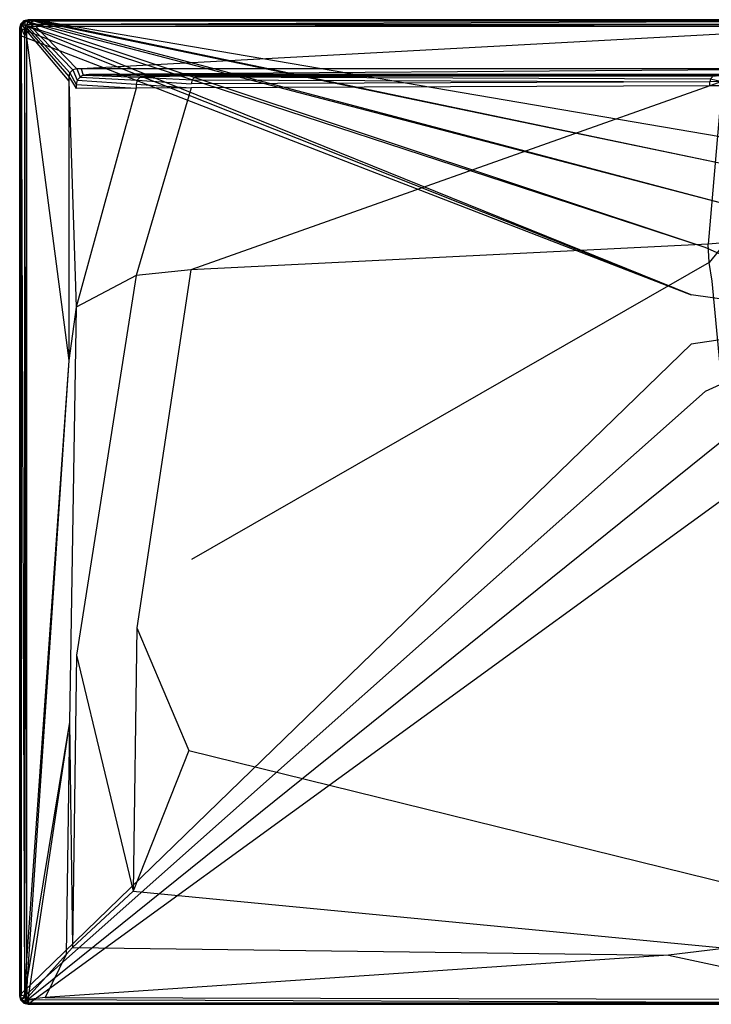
# Model space of a CAD drawing. Extents: x 0 to 1.2, y -0.7 to 0.
# Tile 1 of 8: x 0 to 0.49, y -0.7 to 0. Entities that reach past the tile are written whole.
import ezdxf

# ---------------------------------------------------------------- set-up
doc = ezdxf.new("R2010")
doc.units = 0
doc.layers.add('L1_WANNE_N_UDA1270ARA215V___0__', color=7, linetype='CONTINUOUS')

msp = doc.modelspace()

# ---------------------------------------------------------------- linework, layer by layer
at = {"layer": 'L1_WANNE_N_UDA1270ARA215V___0__', "color": 8}
for points, invisible_edges in [([(0.003005, -0.000804, 0.000751), (0.00601, 0, 0.01035), (0.00601, 0, 0.000751), (0.003005, -0.000804, 0.000751)], 13), ([(0.00601, 0, 0.01035), (0.003005, -0.000804, 0.000751), (0.003005, -0.000804, 0.01035), (0.00601, 0, 0.01035)], 14), ([(0.00601, 0), (0.003552, -0.00104), (0.003005, -0.000804), (0.00601, 0)], 13), ([(0.003005, -0.000804, 0.01035), (0.00601, 0, 0.0115), (0.00601, 0, 0.01035), (0.003005, -0.000804, 0.01035)], 13), ([(0.00601, 0, 0.0115), (0.003005, -0.000804, 0.01035), (0.003005, -0.000804, 0.0115), (0.00601, 0, 0.0115)], 14), ([(0.003562, -0.001766, 0.013975), (0.00601, 0, 0.0115), (0.003005, -0.000804, 0.0115), (0.003562, -0.001766, 0.013975)], 14), ([(0.003005, -0.000804), (0.00601, 0, 0.000751), (0.00601, 0), (0.003005, -0.000804)], 13), ([(0.00601, 0, 0.000751), (0.003005, -0.000804), (0.003005, -0.000804, 0.000751), (0.00601, 0, 0.000751)], 14), ([(0.003552, -0.00104), (0.00601, 0), (0.006599, -0.000196), (0.003552, -0.00104)], 14), ([(0.006147, -0.001037, 0.013975), (0.00601, 0, 0.0115), (0.003562, -0.001766, 0.013975), (0.006147, -0.001037, 0.013975)], 14), ([(0.00601, 0, 0.000751), (0.009764, 0), (0.00601, 0), (0.00601, 0, 0.000751)], 13), ([(0.009764, 0), (0.00601, 0, 0.000751), (0.009741, 0, 0.000751), (0.009764, 0)], 14), ([(0.009764, 0), (0.006599, -0.000196), (0.00601, 0), (0.009764, 0)], 13), ([(0.00601, 0, 0.000751), (0.009448, 0, 0.010344), (0.009741, 0, 0.000751), (0.00601, 0, 0.000751)], 13), ([(0.009448, 0, 0.010344), (0.00601, 0, 0.000751), (0.00601, 0, 0.01035), (0.009448, 0, 0.010344)], 14), ([(0.00601, 0, 0.01035), (0.009413, 0, 0.0115), (0.009448, 0, 0.010344), (0.00601, 0, 0.01035)], 13), ([(0.009413, 0, 0.0115), (0.00601, 0, 0.01035), (0.00601, 0, 0.0115), (0.009413, 0, 0.0115)], 14), ([(0.006147, -0.001037, 0.013975), (0.009413, 0, 0.0115), (0.00601, 0, 0.0115), (0.006147, -0.001037, 0.013975)], 13), ([(0.009413, 0, 0.0115), (0.006147, -0.001037, 0.013975), (0.009548, -0.001037, 0.013975), (0.009413, 0, 0.0115)], 14), ([(0.006599, -0.000196), (0.009764, 0), (0.010403, -0.00017), (0.006599, -0.000196)], 14), ([(0.009548, -0.001037, 0.013975), (0.6, 0, 0.0115), (0.009413, 0, 0.0115), (0.009548, -0.001037, 0.013975)], 13), ([(0.6, 0, 0.0115), (0.009448, 0, 0.010344), (0.009413, 0, 0.0115), (0.6, 0, 0.0115)], 14), ([(0.6, 0, 0.009683), (0.009741, 0, 0.000751), (0.009448, 0, 0.010344), (0.6, 0, 0.009683)], 14), ([(0.009448, 0, 0.010344), (0.6, 0, 0.0115), (0.6, 0, 0.009683), (0.009448, 0, 0.010344)], 13), ([(0.6, 0, 0.0115), (0.009548, -0.001037, 0.013975), (0.6, -0.001025, 0.013975), (0.6, 0, 0.0115)], 14), ([(0.009741, 0, 0.000751), (0.6, 0), (0.009764, 0), (0.009741, 0, 0.000751)], 13), ([(0.6, 0), (0.009741, 0, 0.000751), (0.6, 0, 0.000703), (0.6, 0)], 14), ([(0.009741, 0, 0.000751), (0.6, 0, 0.009683), (0.6, 0, 0.000703), (0.009741, 0, 0.000751)], 13), ([(0.6, 0), (0.010403, -0.00017), (0.009764, 0), (0.6, 0)], 13), ([(0.010403, -0.00017), (0.6, 0), (0.6, -0.000161), (0.010403, -0.00017)], 14), ([(0.000805, -0.002999, 0.01035), (0, -0.005998, 0.000751), (0, -0.005998, 0.01035), (0.000805, -0.002999, 0.01035)], 13), ([(0, -0.005998, 0.000751), (0.000805, -0.002999, 0.01035), (0.000805, -0.002999, 0.000751), (0, -0.005998, 0.000751)], 14), ([(0.000805, -0.002999), (0.0005, -0.006338), (0, -0.005998), (0.000805, -0.002999)], 13), ([(0.000805, -0.002999, 0.0115), (0, -0.005998, 0.01035), (0, -0.005998, 0.0115), (0.000805, -0.002999, 0.0115)], 13), ([(0, -0.005998, 0.01035), (0.000805, -0.002999, 0.0115), (0.000805, -0.002999, 0.01035), (0, -0.005998, 0.01035)], 14), ([(0.000805, -0.002999, 0.0115), (0, -0.005998, 0.0115), (0.001039, -0.006134, 0.013975), (0.000805, -0.002999, 0.0115)], 14), ([(0, -0.005998, 0.000751), (0.000805, -0.002999), (0, -0.005998), (0, -0.005998, 0.000751)], 13), ([(0.000805, -0.002999), (0, -0.005998, 0.000751), (0.000805, -0.002999, 0.000751), (0.000805, -0.002999)], 14), ([(0, -0.010778, 0.000751), (0, -0.005998), (0, -0.010778), (0, -0.010778, 0.000751)], 13), ([(0, -0.005998), (0, -0.010778, 0.000751), (0, -0.005998, 0.000751), (0, -0.005998)], 14), ([(0.0005, -0.006338), (0, -0.010778), (0, -0.005998), (0.0005, -0.006338)], 13), ([(0, -0.005998, 0.01035), (0, -0.010778, 0.000751), (0, -0.010778, 0.01035), (0, -0.005998, 0.01035)], 13), ([(0, -0.010778, 0.000751), (0, -0.005998, 0.01035), (0, -0.005998, 0.000751), (0, -0.010778, 0.000751)], 14), ([(0, -0.010778, 0.0115), (0.001039, -0.006134, 0.013975), (0, -0.005998, 0.0115), (0, -0.010778, 0.0115)], 14), ([(0, -0.010778, 0.0115), (0, -0.005998, 0.01035), (0, -0.010778, 0.01035), (0, -0.010778, 0.0115)], 13), ([(0, -0.005998, 0.01035), (0, -0.010778, 0.0115), (0, -0.005998, 0.0115), (0, -0.005998, 0.01035)], 14), ([(0.001039, -0.006134, 0.013975), (0, -0.010778, 0.0115), (0.001039, -0.010913, 0.013975), (0.001039, -0.006134, 0.013975)], 13), ([(0, -0.010778), (0.0005, -0.006338), (0.0005, -0.011173), (0, -0.010778)], 14), ([(0.0005, -0.006338), (0.000805, -0.002999), (0.001322, -0.003284), (0.0005, -0.006338)], 14), ([(0.001322, -0.003284), (0.477774, -0.195509), (0.0005, -0.006338), (0.001322, -0.003284)], 13), ([(0.477774, -0.195509), (0.0005, -0.011173), (0.0005, -0.006338), (0.477774, -0.195509)], 13), ([(0.000805, -0.002999, 0.01035), (0.003005, -0.000804, 0.000751), (0.000805, -0.002999, 0.000751), (0.000805, -0.002999, 0.01035)], 13), ([(0.003005, -0.000804, 0.000751), (0.000805, -0.002999, 0.01035), (0.003005, -0.000804, 0.01035), (0.003005, -0.000804, 0.000751)], 14), ([(0.003005, -0.000804), (0.001322, -0.003284), (0.000805, -0.002999), (0.003005, -0.000804)], 13), ([(0.000805, -0.002999, 0.0115), (0.003005, -0.000804, 0.01035), (0.000805, -0.002999, 0.01035), (0.000805, -0.002999, 0.0115)], 13), ([(0.003005, -0.000804, 0.01035), (0.000805, -0.002999, 0.0115), (0.003005, -0.000804, 0.0115), (0.003005, -0.000804, 0.01035)], 14), ([(0.001769, -0.003555, 0.013975), (0.003005, -0.000804, 0.0115), (0.000805, -0.002999, 0.0115), (0.001769, -0.003555, 0.013975)], 13), ([(0.000805, -0.002999, 0.000751), (0.003005, -0.000804), (0.000805, -0.002999), (0.000805, -0.002999, 0.000751)], 13), ([(0.003005, -0.000804), (0.000805, -0.002999, 0.000751), (0.003005, -0.000804, 0.000751), (0.003005, -0.000804)], 14), ([(0.000805, -0.002999, 0.0115), (0.001039, -0.006134, 0.013975), (0.001769, -0.003555, 0.013975), (0.000805, -0.002999, 0.0115)], 14), ([(0.003506, -0.006458, 0.015), (0.001769, -0.003555, 0.013975), (0.001039, -0.006134, 0.013975), (0.003506, -0.006458, 0.015)], 13), ([(0.003506, -0.011233, 0.015), (0.001039, -0.006134, 0.013975), (0.001039, -0.010913, 0.013975), (0.003506, -0.011233, 0.015)], 13), ([(0.001039, -0.006134, 0.013975), (0.003506, -0.011233, 0.015), (0.003506, -0.006458, 0.015), (0.001039, -0.006134, 0.013975)], 14), ([(0.001322, -0.003284), (0.003005, -0.000804), (0.003552, -0.00104), (0.001322, -0.003284)], 14), ([(0.003552, -0.00104), (0.487676, -0.161856), (0.001322, -0.003284), (0.003552, -0.00104)], 13), ([(0.477774, -0.195509), (0.001322, -0.003284), (0.487676, -0.161856), (0.477774, -0.195509)], 14), ([(0.003005, -0.000804, 0.0115), (0.001769, -0.003555, 0.013975), (0.003562, -0.001766, 0.013975), (0.003005, -0.000804, 0.0115)], 14), ([(0.003949, -0.00481, 0.015), (0.003562, -0.001766, 0.013975), (0.001769, -0.003555, 0.013975), (0.003949, -0.00481, 0.015)], 13), ([(0.001769, -0.003555, 0.013975), (0.003506, -0.006458, 0.015), (0.003949, -0.00481, 0.015), (0.001769, -0.003555, 0.013975)], 14), ([(0.004928, -0.007995, 0.015), (0.003949, -0.00481, 0.015), (0.003506, -0.006458, 0.015), (0.004928, -0.007995, 0.015)], 13), ([(0.004928, -0.012611, 0.015), (0.003506, -0.006458, 0.015), (0.003506, -0.011233, 0.015), (0.004928, -0.012611, 0.015)], 13), ([(0.003506, -0.006458, 0.015), (0.004928, -0.012611, 0.015), (0.004928, -0.007995, 0.015), (0.003506, -0.006458, 0.015)], 14), ([(0.006599, -0.000196), (0.506678, -0.132349), (0.003552, -0.00104), (0.006599, -0.000196)], 13), ([(0.487676, -0.161856), (0.003552, -0.00104), (0.506678, -0.132349), (0.487676, -0.161856)], 14), ([(0.00482, -0.00394, 0.015), (0.006147, -0.001037, 0.013975), (0.003562, -0.001766, 0.013975), (0.00482, -0.00394, 0.015)], 13), ([(0.003562, -0.001766, 0.013975), (0.003949, -0.00481, 0.015), (0.00482, -0.00394, 0.015), (0.003562, -0.001766, 0.013975)], 14), ([(0.005384, -0.006294, 0.015), (0.00482, -0.00394, 0.015), (0.003949, -0.00481, 0.015), (0.005384, -0.006294, 0.015)], 13), ([(0.003949, -0.00481, 0.015), (0.004928, -0.007995, 0.015), (0.005384, -0.006294, 0.015), (0.003949, -0.00481, 0.015)], 14), ([(0.006147, -0.001037, 0.013975), (0.00482, -0.00394, 0.015), (0.006472, -0.003499, 0.015), (0.006147, -0.001037, 0.013975)], 14), ([(0.006307, -0.005373, 0.015), (0.006472, -0.003499, 0.015), (0.00482, -0.00394, 0.015), (0.006307, -0.005373, 0.015)], 13), ([(0.00482, -0.00394, 0.015), (0.005384, -0.006294, 0.015), (0.006307, -0.005373, 0.015), (0.00482, -0.00394, 0.015)], 14), ([(0.034991, -0.040495, 0.015), (0.005384, -0.006294, 0.015), (0.004928, -0.007995, 0.015), (0.034991, -0.040495, 0.015)], 13), ([(0.035746, -0.037683, 0.015), (0.006307, -0.005373, 0.015), (0.005384, -0.006294, 0.015), (0.035746, -0.037683, 0.015)], 13), ([(0.005384, -0.006294, 0.015), (0.034991, -0.040495, 0.015), (0.035746, -0.037683, 0.015), (0.005384, -0.006294, 0.015)], 14), ([(0.006472, -0.003499, 0.015), (0.009548, -0.001037, 0.013975), (0.006147, -0.001037, 0.013975), (0.006472, -0.003499, 0.015)], 13), ([(0.006472, -0.003499, 0.015), (0.006307, -0.005373, 0.015), (0.008012, -0.004917, 0.015), (0.006472, -0.003499, 0.015)], 14), ([(0.037761, -0.035672, 0.015), (0.008012, -0.004917, 0.015), (0.006307, -0.005373, 0.015), (0.037761, -0.035672, 0.015)], 13), ([(0.006307, -0.005373, 0.015), (0.035746, -0.037683, 0.015), (0.037761, -0.035672, 0.015), (0.006307, -0.005373, 0.015)], 14), ([(0.009548, -0.001037, 0.013975), (0.006472, -0.003499, 0.015), (0.00987, -0.003499, 0.015), (0.009548, -0.001037, 0.013975)], 14), ([(0.008012, -0.004917, 0.015), (0.00987, -0.003499, 0.015), (0.006472, -0.003499, 0.015), (0.008012, -0.004917, 0.015)], 13), ([(0.010403, -0.00017), (0.53324, -0.10938), (0.006599, -0.000196), (0.010403, -0.00017)], 13), ([(0.506678, -0.132349), (0.006599, -0.000196), (0.53324, -0.10938), (0.506678, -0.132349)], 14), ([(0.00987, -0.003499, 0.015), (0.008012, -0.004917, 0.015), (0.011397, -0.004917, 0.015), (0.00987, -0.003499, 0.015)], 14), ([(0.040578, -0.034919, 0.015), (0.011397, -0.004917, 0.015), (0.008012, -0.004917, 0.015), (0.040578, -0.034919, 0.015)], 13), ([(0.008012, -0.004917, 0.015), (0.037761, -0.035672, 0.015), (0.040578, -0.034919, 0.015), (0.008012, -0.004917, 0.015)], 14), ([(0.00987, -0.003499, 0.015), (0.6, -0.001025, 0.013975), (0.009548, -0.001037, 0.013975), (0.00987, -0.003499, 0.015)], 13), ([(0.6, -0.001025, 0.013975), (0.00987, -0.003499, 0.015), (0.6, -0.003499, 0.015), (0.6, -0.001025, 0.013975)], 14), ([(0.011397, -0.004917, 0.015), (0.6, -0.003499, 0.015), (0.00987, -0.003499, 0.015), (0.011397, -0.004917, 0.015)], 13), ([(0.6, -0.000161), (0.565211, -0.09481), (0.010403, -0.00017), (0.6, -0.000161)], 13), ([(0.53324, -0.10938), (0.010403, -0.00017), (0.565211, -0.09481), (0.53324, -0.10938)], 14), ([(0.6, -0.003499, 0.015), (0.011397, -0.004917, 0.015), (0.6, -0.004917, 0.015), (0.6, -0.003499, 0.015)], 14), ([(0.043683, -0.034919, 0.015), (0.6, -0.004917, 0.015), (0.011397, -0.004917, 0.015), (0.043683, -0.034919, 0.015)], 13), ([(0.011397, -0.004917, 0.015), (0.040578, -0.034919, 0.015), (0.043683, -0.034919, 0.015), (0.011397, -0.004917, 0.015)], 14), ([(0.6, -0.004917, 0.015), (0.043683, -0.034919, 0.015), (0.6, -0.034919, 0.015), (0.6, -0.004917, 0.015)], 14), ([(0, -0.694002, 0.000751), (0, -0.010778), (0, -0.694002), (0, -0.694002, 0.000751)], 13), ([(0, -0.010778), (0, -0.694002, 0.000751), (0, -0.010778, 0.000751), (0, -0.010778)], 14), ([(0.0005, -0.011173), (0, -0.694002), (0, -0.010778), (0.0005, -0.011173)], 13), ([(0, -0.010778, 0.01035), (0, -0.694002, 0.000751), (0, -0.694002, 0.01035), (0, -0.010778, 0.01035)], 13), ([(0, -0.694002, 0.000751), (0, -0.010778, 0.01035), (0, -0.010778, 0.000751), (0, -0.694002, 0.000751)], 14), ([(0.001039, -0.693866, 0.013975), (0, -0.010778, 0.0115), (0, -0.694002, 0.0115), (0.001039, -0.693866, 0.013975)], 13), ([(0, -0.010778, 0.0115), (0.001039, -0.693866, 0.013975), (0.001039, -0.010913, 0.013975), (0, -0.010778, 0.0115)], 14), ([(0, -0.010778, 0.0115), (0, -0.694002, 0.01035), (0, -0.694002, 0.0115), (0, -0.010778, 0.0115)], 13), ([(0, -0.694002, 0.01035), (0, -0.010778, 0.0115), (0, -0.010778, 0.01035), (0, -0.694002, 0.01035)], 14), ([(0, -0.694002), (0.0005, -0.011173), (0.000518, -0.693051), (0, -0.694002)], 14), ([(0.0005, -0.011173), (0.477774, -0.195509), (0.477774, -0.230584), (0.0005, -0.011173)], 14), ([(0.477774, -0.230584), (0.000518, -0.693051), (0.0005, -0.011173), (0.477774, -0.230584)], 13), ([(0.003506, -0.693542, 0.015), (0.001039, -0.010913, 0.013975), (0.001039, -0.693866, 0.013975), (0.003506, -0.693542, 0.015)], 13), ([(0.001039, -0.010913, 0.013975), (0.003506, -0.693542, 0.015), (0.003506, -0.011233, 0.015), (0.001039, -0.010913, 0.013975)], 14), ([(0.004928, -0.668877, 0.015), (0.003506, -0.011233, 0.015), (0.003506, -0.693542, 0.015), (0.004928, -0.668877, 0.015)], 13), ([(0.003506, -0.011233, 0.015), (0.004928, -0.668877, 0.015), (0.004928, -0.012611, 0.015), (0.003506, -0.011233, 0.015)], 14), ([(0.034991, -0.043598, 0.015), (0.004928, -0.007995, 0.015), (0.004928, -0.012611, 0.015), (0.034991, -0.043598, 0.015)], 13), ([(0.004928, -0.007995, 0.015), (0.034991, -0.043598, 0.015), (0.034991, -0.040495, 0.015), (0.004928, -0.007995, 0.015)], 14), ([(0.034991, -0.242306, 0.015), (0.004928, -0.012611, 0.015), (0.004928, -0.668877, 0.015), (0.034991, -0.242306, 0.015)], 13), ([(0.004928, -0.012611, 0.015), (0.034991, -0.242306, 0.015), (0.034991, -0.043598, 0.015), (0.004928, -0.012611, 0.015)], 14), ([(0.043074, -0.04079, 0.015), (0.040578, -0.034919, 0.015), (0.037761, -0.035672, 0.015), (0.043074, -0.04079, 0.015)], 13), ([(0.040578, -0.034919, 0.015), (0.043074, -0.04079, 0.015), (0.045163, -0.03942, 0.015), (0.040578, -0.034919, 0.015)], 14), ([(0.045163, -0.03942, 0.015), (0.043683, -0.034919, 0.015), (0.040578, -0.034919, 0.015), (0.045163, -0.03942, 0.015)], 13), ([(0.049136, -0.038915, 0.015), (0.6, -0.034919, 0.015), (0.043683, -0.034919, 0.015), (0.049136, -0.038915, 0.015)], 13), ([(0.043683, -0.034919, 0.015), (0.045163, -0.03942, 0.015), (0.049136, -0.038915, 0.015), (0.043683, -0.034919, 0.015)], 14), ([(0.6, -0.034919, 0.015), (0.049136, -0.038915, 0.015), (0.6, -0.039018, 0.015), (0.6, -0.034919, 0.015)], 14), ([(0.040069, -0.045984, 0.015), (0.035746, -0.037683, 0.015), (0.034991, -0.040495, 0.015), (0.040069, -0.045984, 0.015)], 13), ([(0.040069, -0.048832, 0.015), (0.034991, -0.040495, 0.015), (0.034991, -0.043598, 0.015), (0.040069, -0.048832, 0.015)], 13), ([(0.034991, -0.040495, 0.015), (0.040069, -0.048832, 0.015), (0.040069, -0.045984, 0.015), (0.034991, -0.040495, 0.015)], 14), ([(0.040874, -0.042985, 0.015), (0.037761, -0.035672, 0.015), (0.035746, -0.037683, 0.015), (0.040874, -0.042985, 0.015)], 13), ([(0.035746, -0.037683, 0.015), (0.040069, -0.045984, 0.015), (0.040874, -0.042985, 0.015), (0.035746, -0.037683, 0.015)], 14), ([(0.037761, -0.035672, 0.015), (0.040874, -0.042985, 0.015), (0.043074, -0.04079, 0.015), (0.037761, -0.035672, 0.015)], 14), ([(0.08367, -0.042918, 0.014864), (0.043074, -0.04079, 0.015), (0.040874, -0.042985, 0.015), (0.08367, -0.042918, 0.014864)], 13), ([(0.08582, -0.040772, 0.014862), (0.045163, -0.03942, 0.015), (0.043074, -0.04079, 0.015), (0.08582, -0.040772, 0.014862)], 13), ([(0.043074, -0.04079, 0.015), (0.08367, -0.042918, 0.014864), (0.08582, -0.040772, 0.014862), (0.043074, -0.04079, 0.015)], 14), ([(0.088758, -0.039986, 0.014861), (0.049136, -0.038915, 0.015), (0.045163, -0.03942, 0.015), (0.088758, -0.039986, 0.014861)], 13), ([(0.045163, -0.03942, 0.015), (0.08582, -0.040772, 0.014862), (0.088758, -0.039986, 0.014861), (0.045163, -0.03942, 0.015)], 14), ([(0.6, -0.039018, 0.015), (0.049136, -0.038915, 0.015), (0.6, -0.039986, 0.014301), (0.6, -0.039018, 0.015)], 14), ([(0.6, -0.039986, 0.014301), (0.049136, -0.038915, 0.015), (0.091666, -0.039619, 0.014861), (0.6, -0.039986, 0.014301)], 14), ([(0.049136, -0.038915, 0.015), (0.088758, -0.039986, 0.014861), (0.091666, -0.039619, 0.014861), (0.049136, -0.038915, 0.015)], 14), ([(0.122705, -0.042753, 0.013049), (0.08582, -0.040772, 0.014862), (0.08367, -0.042918, 0.014864), (0.122705, -0.042753, 0.013049)], 13), ([(0.127507, -0.039986, 0.013113), (0.088758, -0.039986, 0.014861), (0.08582, -0.040772, 0.014862), (0.127507, -0.039986, 0.013113)], 14), ([(0.127507, -0.039986, 0.013113), (0.08582, -0.040772, 0.014862), (0.124734, -0.040727, 0.013045), (0.127507, -0.039986, 0.013113)], 14), ([(0.08582, -0.040772, 0.014862), (0.122705, -0.042753, 0.013049), (0.124734, -0.040727, 0.013045), (0.08582, -0.040772, 0.014862)], 14), ([(0.130046, -0.039685, 0.01323), (0.091666, -0.039619, 0.014861), (0.088758, -0.039986, 0.014861), (0.130046, -0.039685, 0.01323)], 14), ([(0.130046, -0.039685, 0.01323), (0.088758, -0.039986, 0.014861), (0.127507, -0.039986, 0.013113), (0.130046, -0.039685, 0.01323)], 14), ([(0.091666, -0.039619, 0.014861), (0.6, -0.039986, 0.012843), (0.6, -0.039986, 0.014301), (0.091666, -0.039619, 0.014861)], 14), ([(0.091666, -0.039619, 0.014861), (0.130046, -0.039685, 0.01323), (0.6, -0.039986, 0.012843), (0.091666, -0.039619, 0.014861)], 14), ([(0.491443, -0.042037, 0.005174), (0.124734, -0.040727, 0.013045), (0.122705, -0.042753, 0.013049), (0.491443, -0.042037, 0.005174)], 13), ([(0.495003, -0.039986, 0.005528), (0.127507, -0.039986, 0.013113), (0.124734, -0.040727, 0.013045), (0.495003, -0.039986, 0.005528)], 14), ([(0.495003, -0.039986, 0.005528), (0.124734, -0.040727, 0.013045), (0.492948, -0.040536, 0.005156), (0.495003, -0.039986, 0.005528)], 14), ([(0.124734, -0.040727, 0.013045), (0.491443, -0.042037, 0.005174), (0.492948, -0.040536, 0.005156), (0.124734, -0.040727, 0.013045)], 14), ([(0.495942, -0.039972, 0.00671), (0.130046, -0.039685, 0.01323), (0.127507, -0.039986, 0.013113), (0.495942, -0.039972, 0.00671)], 14), ([(0.127507, -0.039986, 0.013113), (0.495003, -0.039986, 0.005528), (0.495942, -0.039972, 0.00671), (0.127507, -0.039986, 0.013113)], 14), ([(0.130046, -0.039685, 0.01323), (0.6, -0.039986, 0.007258), (0.6, -0.039986, 0.012843), (0.130046, -0.039685, 0.01323)], 14), ([(0.130046, -0.039685, 0.01323), (0.495942, -0.039972, 0.00671), (0.6, -0.039986, 0.007258), (0.130046, -0.039685, 0.01323)], 14), ([(0.49992, -0.042001, 0.00478), (0.492948, -0.040536, 0.005156), (0.491443, -0.042037, 0.005174), (0.49992, -0.042001, 0.00478)], 13), ([(0.040069, -0.204348, 0.015), (0.034991, -0.043598, 0.015), (0.034991, -0.242306, 0.015), (0.040069, -0.204348, 0.015)], 13), ([(0.034991, -0.043598, 0.015), (0.040069, -0.204348, 0.015), (0.040069, -0.048832, 0.015), (0.034991, -0.043598, 0.015)], 14), ([(0.082882, -0.04585, 0.014865), (0.040874, -0.042985, 0.015), (0.040069, -0.045984, 0.015), (0.082882, -0.04585, 0.014865)], 13), ([(0.040069, -0.045984, 0.015), (0.082882, -0.048702, 0.014867), (0.082882, -0.04585, 0.014865), (0.040069, -0.045984, 0.015)], 14), ([(0.082882, -0.048702, 0.014867), (0.040069, -0.045984, 0.015), (0.040069, -0.048832, 0.015), (0.082882, -0.048702, 0.014867)], 13), ([(0.082882, -0.048702, 0.014867), (0.040069, -0.048832, 0.015), (0.040069, -0.204348, 0.015), (0.082882, -0.048702, 0.014867)], 14), ([(0.082882, -0.048702, 0.014867), (0.040069, -0.204348, 0.015), (0.082882, -0.181936, 0.014968), (0.082882, -0.048702, 0.014867)], 14), ([(0.040874, -0.042985, 0.015), (0.082882, -0.04585, 0.014865), (0.08367, -0.042918, 0.014864), (0.040874, -0.042985, 0.015)], 14), ([(0.121962, -0.04552, 0.013053), (0.08367, -0.042918, 0.014864), (0.082882, -0.04585, 0.014865), (0.121962, -0.04552, 0.013053)], 13), ([(0.082882, -0.04585, 0.014865), (0.121962, -0.048381, 0.013062), (0.121962, -0.04552, 0.013053), (0.082882, -0.04585, 0.014865)], 14), ([(0.121962, -0.048381, 0.013062), (0.082882, -0.04585, 0.014865), (0.082882, -0.048702, 0.014867), (0.121962, -0.048381, 0.013062)], 13), ([(0.121962, -0.048381, 0.013062), (0.082882, -0.048702, 0.014867), (0.082882, -0.181936, 0.014968), (0.121962, -0.048381, 0.013062)], 14), ([(0.121962, -0.048381, 0.013062), (0.082882, -0.181936, 0.014968), (0.121769, -0.177769, 0.0134), (0.121962, -0.048381, 0.013062)], 14), ([(0.08367, -0.042918, 0.014864), (0.121962, -0.04552, 0.013053), (0.122705, -0.042753, 0.013049), (0.08367, -0.042918, 0.014864)], 14), ([(0.490893, -0.046987, 0.005227), (0.121962, -0.048381, 0.013062), (0.121769, -0.177769, 0.0134), (0.490893, -0.046987, 0.005227)], 14), ([(0.490893, -0.046987, 0.005227), (0.121769, -0.177769, 0.0134), (0.489862, -0.159683, 0.006596), (0.490893, -0.046987, 0.005227)], 14), ([(0.490893, -0.044088, 0.00519), (0.122705, -0.042753, 0.013049), (0.121962, -0.04552, 0.013053), (0.490893, -0.044088, 0.00519)], 13), ([(0.490893, -0.044088, 0.00519), (0.121962, -0.04552, 0.013053), (0.121962, -0.048381, 0.013062), (0.490893, -0.044088, 0.00519)], 14), ([(0.490893, -0.046987, 0.005227), (0.490893, -0.044088, 0.00519), (0.121962, -0.048381, 0.013062), (0.490893, -0.046987, 0.005227)], 14), ([(0.122705, -0.042753, 0.013049), (0.490893, -0.044088, 0.00519), (0.491443, -0.042037, 0.005174), (0.122705, -0.042753, 0.013049)], 14), ([(0.499379, -0.046918, 0.004835), (0.490893, -0.046987, 0.005227), (0.489862, -0.159683, 0.006596), (0.499379, -0.046918, 0.004835)], 14), ([(0.499379, -0.046918, 0.004835), (0.489862, -0.159683, 0.006596), (0.498306, -0.158779, 0.006256), (0.499379, -0.046918, 0.004835)], 14), ([(0.499379, -0.044016, 0.004797), (0.491443, -0.042037, 0.005174), (0.490893, -0.044088, 0.00519), (0.499379, -0.044016, 0.004797)], 13), ([(0.490893, -0.046987, 0.005227), (0.499379, -0.044016, 0.004797), (0.490893, -0.044088, 0.00519), (0.490893, -0.046987, 0.005227)], 13), ([(0.499379, -0.044016, 0.004797), (0.490893, -0.046987, 0.005227), (0.499379, -0.046918, 0.004835), (0.499379, -0.044016, 0.004797)], 14), ([(0.491443, -0.042037, 0.005174), (0.499379, -0.044016, 0.004797), (0.49992, -0.042001, 0.00478), (0.491443, -0.042037, 0.005174)], 14), ([(0.6, -0.213047), (0.487676, -0.161856), (0.506678, -0.132349), (0.6, -0.213047)], 14), ([(0.489862, -0.159683, 0.006596), (0.121769, -0.177769, 0.0134), (0.122194, -0.383746, 0.013404), (0.489862, -0.159683, 0.006596)], 14), ([(0.490511, -0.172726, 0.006611), (0.489862, -0.159683, 0.006596), (0.122194, -0.383746, 0.013404), (0.490511, -0.172726, 0.006611)], 14), ([(0.498306, -0.158779, 0.006256), (0.489862, -0.159683, 0.006596), (0.490511, -0.172726, 0.006611), (0.498306, -0.158779, 0.006256)], 14), ([(0.498967, -0.162168, 0.006272), (0.498306, -0.158779, 0.006256), (0.490511, -0.172726, 0.006611), (0.498967, -0.162168, 0.006272)], 14), ([(0.6, -0.213047), (0.477774, -0.195509), (0.487676, -0.161856), (0.6, -0.213047)], 14), ([(0.498967, -0.162168, 0.006272), (0.490511, -0.172726, 0.006611), (0.492549, -0.185797, 0.006629), (0.498967, -0.162168, 0.006272)], 14), ([(0.490511, -0.172726, 0.006611), (0.122194, -0.383746, 0.013404), (0.120427, -0.519649, 0.013408), (0.490511, -0.172726, 0.006611)], 14), ([(0.492549, -0.185797, 0.006629), (0.490511, -0.172726, 0.006611), (0.120427, -0.519649, 0.013408), (0.492549, -0.185797, 0.006629)], 14), ([(0.04043, -0.451864, 0.015), (0.082882, -0.181936, 0.014968), (0.040069, -0.204348, 0.015), (0.04043, -0.451864, 0.015)], 13), ([(0.082882, -0.181936, 0.014968), (0.04043, -0.451864, 0.015), (0.083255, -0.432365, 0.014969), (0.082882, -0.181936, 0.014968)], 14), ([(0.083255, -0.432365, 0.014969), (0.121769, -0.177769, 0.0134), (0.082882, -0.181936, 0.014968), (0.083255, -0.432365, 0.014969)], 13), ([(0.121769, -0.177769, 0.0134), (0.083255, -0.432365, 0.014969), (0.122194, -0.383746, 0.013404), (0.121769, -0.177769, 0.0134)], 14), ([(0.524032, -0.520127, 0.013423), (0.492549, -0.185797, 0.006629), (0.120427, -0.519649, 0.013408), (0.524032, -0.520127, 0.013423)], 14), ([(0.6, -0.213047), (0.477774, -0.230584), (0.477774, -0.195509), (0.6, -0.213047)], 14), ([(0.035364, -0.499506, 0.015), (0.040069, -0.204348, 0.015), (0.034991, -0.242306, 0.015), (0.035364, -0.499506, 0.015)], 13), ([(0.040069, -0.204348, 0.015), (0.035364, -0.499506, 0.015), (0.04043, -0.451864, 0.015), (0.040069, -0.204348, 0.015)], 14), ([(0.6, -0.213047), (0.487676, -0.264238), (0.477774, -0.230584), (0.6, -0.213047)], 14), ([(0.6, -0.213047), (0.506678, -0.293744), (0.487676, -0.264238), (0.6, -0.213047)], 14), ([(0.000518, -0.693051), (0.477774, -0.230584), (0.487676, -0.264238), (0.000518, -0.693051)], 14), ([(0.005367, -0.681853, 0.015), (0.034991, -0.242306, 0.015), (0.004928, -0.668877, 0.015), (0.005367, -0.681853, 0.015)], 13), ([(0.034991, -0.242306, 0.015), (0.005367, -0.681853, 0.015), (0.035364, -0.499506, 0.015), (0.034991, -0.242306, 0.015)], 14), ([(0.487676, -0.264238), (0.001356, -0.696098), (0.000518, -0.693051), (0.487676, -0.264238)], 13), ([(0.001356, -0.696098), (0.487676, -0.264238), (0.506678, -0.293744), (0.001356, -0.696098)], 14), ([(0.506678, -0.293744), (0.003599, -0.698331), (0.001356, -0.696098), (0.506678, -0.293744)], 13), ([(0.003599, -0.698331), (0.506678, -0.293744), (0.53324, -0.316713), (0.003599, -0.698331)], 14), ([(0.53324, -0.316713), (0.006657, -0.699159), (0.003599, -0.698331), (0.53324, -0.316713)], 13), ([(0.006657, -0.699159), (0.53324, -0.316713), (0.565211, -0.331283), (0.006657, -0.699159)], 14), ([(0.565211, -0.331283), (0.6, -0.699168), (0.006657, -0.699159), (0.565211, -0.331283)], 13), ([(0.083255, -0.432365, 0.014969), (0.120427, -0.519649, 0.013408), (0.122194, -0.383746, 0.013404), (0.083255, -0.432365, 0.014969)], 14), ([(0.04043, -0.451864, 0.015), (0.080612, -0.619543, 0.01497), (0.083255, -0.432365, 0.014969), (0.04043, -0.451864, 0.015)], 14), ([(0.120427, -0.519649, 0.013408), (0.083255, -0.432365, 0.014969), (0.080612, -0.619543, 0.01497), (0.120427, -0.519649, 0.013408)], 13), ([(0.035364, -0.499506, 0.015), (0.037491, -0.659552, 0.015), (0.04043, -0.451864, 0.015), (0.035364, -0.499506, 0.015)], 14), ([(0.080612, -0.619543, 0.01497), (0.04043, -0.451864, 0.015), (0.037491, -0.659552, 0.015), (0.080612, -0.619543, 0.01497)], 13), ([(0.00609, -0.69464, 0.015), (0.035364, -0.499506, 0.015), (0.005367, -0.681853, 0.015), (0.00609, -0.69464, 0.015)], 13), ([(0.035364, -0.499506, 0.015), (0.00609, -0.69464, 0.015), (0.032954, -0.664622, 0.015), (0.035364, -0.499506, 0.015)], 14), ([(0.037491, -0.659552, 0.015), (0.035364, -0.499506, 0.015), (0.032954, -0.664622, 0.015), (0.037491, -0.659552, 0.015)], 13), ([(0.528321, -0.62001, 0.014971), (0.120427, -0.519649, 0.013408), (0.080612, -0.619543, 0.01497), (0.528321, -0.62001, 0.014971)], 13), ([(0.120427, -0.519649, 0.013408), (0.528321, -0.62001, 0.014971), (0.524032, -0.520127, 0.013423), (0.120427, -0.519649, 0.013408)], 14), ([(0.502905, -0.660014, 0.015), (0.080612, -0.619543, 0.01497), (0.037491, -0.659552, 0.015), (0.502905, -0.660014, 0.015)], 13), ([(0.080612, -0.619543, 0.01497), (0.502905, -0.660014, 0.015), (0.528321, -0.62001, 0.014971), (0.080612, -0.619543, 0.01497)], 14), ([(0.018024, -0.695083, 0.015), (0.032954, -0.664622, 0.015), (0.00609, -0.69464, 0.015), (0.018024, -0.695083, 0.015)], 13), ([(0.032954, -0.664622, 0.015), (0.018024, -0.695083, 0.015), (0.461642, -0.665081, 0.015), (0.032954, -0.664622, 0.015)], 14), ([(0.461642, -0.665081, 0.015), (0.037491, -0.659552, 0.015), (0.032954, -0.664622, 0.015), (0.461642, -0.665081, 0.015)], 13), ([(0.037491, -0.659552, 0.015), (0.461642, -0.665081, 0.015), (0.502905, -0.660014, 0.015), (0.037491, -0.659552, 0.015)], 14), ([(0.6, -0.665081, 0.015), (0.502905, -0.660014, 0.015), (0.461642, -0.665081, 0.015), (0.6, -0.665081, 0.015)], 13), ([(0.003949, -0.69519, 0.015), (0.004928, -0.668877, 0.015), (0.003506, -0.693542, 0.015), (0.003949, -0.69519, 0.015)], 13), ([(0.004928, -0.668877, 0.015), (0.003949, -0.69519, 0.015), (0.005367, -0.681853, 0.015), (0.004928, -0.668877, 0.015)], 14), ([(0.6, -0.695083, 0.015), (0.461642, -0.665081, 0.015), (0.018024, -0.695083, 0.015), (0.6, -0.695083, 0.015)], 13), ([(0.461642, -0.665081, 0.015), (0.6, -0.695083, 0.015), (0.6, -0.665081, 0.015), (0.461642, -0.665081, 0.015)], 14), ([(0.00482, -0.69606, 0.015), (0.005367, -0.681853, 0.015), (0.003949, -0.69519, 0.015), (0.00482, -0.69606, 0.015)], 13), ([(0.005367, -0.681853, 0.015), (0.00482, -0.69606, 0.015), (0.00609, -0.69464, 0.015), (0.005367, -0.681853, 0.015)], 14), ([(0.000518, -0.693051), (0.000805, -0.697001), (0, -0.694002), (0.000518, -0.693051)], 13), ([(0.001039, -0.693866, 0.013975), (0, -0.694002, 0.0115), (0.001769, -0.696445, 0.013975), (0.001039, -0.693866, 0.013975)], 14), ([(0.000805, -0.697001, 0.000751), (0, -0.694002), (0.000805, -0.697001), (0.000805, -0.697001, 0.000751)], 13), ([(0, -0.694002), (0.000805, -0.697001, 0.000751), (0, -0.694002, 0.000751), (0, -0.694002)], 14), ([(0, -0.694002, 0.01035), (0.000805, -0.697001, 0.000751), (0.000805, -0.697001, 0.01035), (0, -0.694002, 0.01035)], 13), ([(0.000805, -0.697001, 0.000751), (0, -0.694002, 0.01035), (0, -0.694002, 0.000751), (0.000805, -0.697001, 0.000751)], 14), ([(0, -0.694002, 0.0115), (0.000805, -0.697001, 0.0115), (0.001769, -0.696445, 0.013975), (0, -0.694002, 0.0115)], 14), ([(0, -0.694002, 0.0115), (0.000805, -0.697001, 0.01035), (0.000805, -0.697001, 0.0115), (0, -0.694002, 0.0115)], 13), ([(0.000805, -0.697001, 0.01035), (0, -0.694002, 0.0115), (0, -0.694002, 0.01035), (0.000805, -0.697001, 0.01035)], 14), ([(0.000805, -0.697001), (0.000518, -0.693051), (0.001356, -0.696098), (0.000805, -0.697001)], 14), ([(0.001356, -0.696098), (0.003005, -0.699197), (0.000805, -0.697001), (0.001356, -0.696098)], 13), ([(0.000805, -0.697001, 0.0115), (0.003562, -0.698234, 0.013975), (0.001769, -0.696445, 0.013975), (0.000805, -0.697001, 0.0115)], 14), ([(0.003005, -0.699197, 0.000751), (0.000805, -0.697001), (0.003005, -0.699197), (0.003005, -0.699197, 0.000751)], 13), ([(0.000805, -0.697001), (0.003005, -0.699197, 0.000751), (0.000805, -0.697001, 0.000751), (0.000805, -0.697001)], 14), ([(0.003005, -0.699197, 0.000751), (0.000805, -0.697001, 0.01035), (0.000805, -0.697001, 0.000751), (0.003005, -0.699197, 0.000751)], 13), ([(0.000805, -0.697001, 0.01035), (0.003005, -0.699197, 0.000751), (0.003005, -0.699197, 0.01035), (0.000805, -0.697001, 0.01035)], 14), ([(0.003562, -0.698234, 0.013975), (0.000805, -0.697001, 0.0115), (0.003005, -0.699197, 0.0115), (0.003562, -0.698234, 0.013975)], 13), ([(0.003005, -0.699197, 0.0115), (0.000805, -0.697001, 0.01035), (0.003005, -0.699197, 0.01035), (0.003005, -0.699197, 0.0115)], 13), ([(0.000805, -0.697001, 0.01035), (0.003005, -0.699197, 0.0115), (0.000805, -0.697001, 0.0115), (0.000805, -0.697001, 0.01035)], 14), ([(0.001769, -0.696445, 0.013975), (0.003506, -0.693542, 0.015), (0.001039, -0.693866, 0.013975), (0.001769, -0.696445, 0.013975)], 13), ([(0.003005, -0.699197), (0.001356, -0.696098), (0.003599, -0.698331), (0.003005, -0.699197)], 14), ([(0.003506, -0.693542, 0.015), (0.001769, -0.696445, 0.013975), (0.003949, -0.69519, 0.015), (0.003506, -0.693542, 0.015)], 14), ([(0.003562, -0.698234, 0.013975), (0.003949, -0.69519, 0.015), (0.001769, -0.696445, 0.013975), (0.003562, -0.698234, 0.013975)], 13), ([(0.003562, -0.698234, 0.013975), (0.003005, -0.699197, 0.0115), (0.006147, -0.698963, 0.013975), (0.003562, -0.698234, 0.013975)], 14), ([(0.003599, -0.698331), (0.00601, -0.7), (0.003005, -0.699197), (0.003599, -0.698331)], 13), ([(0.006147, -0.698963, 0.013975), (0.003005, -0.699197, 0.0115), (0.00601, -0.7, 0.0115), (0.006147, -0.698963, 0.013975)], 14), ([(0.00601, -0.7), (0.003005, -0.699197, 0.000751), (0.003005, -0.699197), (0.00601, -0.7)], 13), ([(0.003005, -0.699197, 0.000751), (0.00601, -0.7), (0.00601, -0.7, 0.000751), (0.003005, -0.699197, 0.000751)], 14), ([(0.00601, -0.7, 0.01035), (0.003005, -0.699197, 0.000751), (0.00601, -0.7, 0.000751), (0.00601, -0.7, 0.01035)], 13), ([(0.003005, -0.699197, 0.000751), (0.00601, -0.7, 0.01035), (0.003005, -0.699197, 0.01035), (0.003005, -0.699197, 0.000751)], 14), ([(0.00601, -0.7, 0.01035), (0.003005, -0.699197, 0.0115), (0.003005, -0.699197, 0.01035), (0.00601, -0.7, 0.01035)], 13), ([(0.003005, -0.699197, 0.0115), (0.00601, -0.7, 0.01035), (0.00601, -0.7, 0.0115), (0.003005, -0.699197, 0.0115)], 14), ([(0.003949, -0.69519, 0.015), (0.003562, -0.698234, 0.013975), (0.00482, -0.69606, 0.015), (0.003949, -0.69519, 0.015)], 14), ([(0.006147, -0.698963, 0.013975), (0.00482, -0.69606, 0.015), (0.003562, -0.698234, 0.013975), (0.006147, -0.698963, 0.013975)], 13), ([(0.00601, -0.7), (0.003599, -0.698331), (0.006657, -0.699159), (0.00601, -0.7)], 14), ([(0.006472, -0.696501, 0.015), (0.00609, -0.69464, 0.015), (0.00482, -0.69606, 0.015), (0.006472, -0.696501, 0.015)], 13), ([(0.00482, -0.69606, 0.015), (0.006147, -0.698963, 0.013975), (0.006472, -0.696501, 0.015), (0.00482, -0.69606, 0.015)], 14), ([(0.00601, -0.7, 0.0115), (0.6, -0.698975, 0.013975), (0.006147, -0.698963, 0.013975), (0.00601, -0.7, 0.0115)], 14), ([(0.6, -0.698975, 0.013975), (0.00601, -0.7, 0.0115), (0.6, -0.7, 0.0115), (0.6, -0.698975, 0.013975)], 13), ([(0.006657, -0.699159), (0.6, -0.7), (0.00601, -0.7), (0.006657, -0.699159)], 13), ([(0.6, -0.7, 0.000751), (0.00601, -0.7), (0.6, -0.7), (0.6, -0.7, 0.000751)], 13), ([(0.00601, -0.7), (0.6, -0.7, 0.000751), (0.00601, -0.7, 0.000751), (0.00601, -0.7)], 14), ([(0.6, -0.7, 0.0115), (0.00601, -0.7, 0.01035), (0.6, -0.7, 0.01035), (0.6, -0.7, 0.0115)], 13), ([(0.00601, -0.7, 0.01035), (0.6, -0.7, 0.0115), (0.00601, -0.7, 0.0115), (0.00601, -0.7, 0.01035)], 14), ([(0.6, -0.7, 0.01035), (0.00601, -0.7, 0.000751), (0.6, -0.7, 0.000751), (0.6, -0.7, 0.01035)], 13), ([(0.00601, -0.7, 0.000751), (0.6, -0.7, 0.01035), (0.00601, -0.7, 0.01035), (0.00601, -0.7, 0.000751)], 14), ([(0.00609, -0.69464, 0.015), (0.006472, -0.696501, 0.015), (0.018024, -0.695083, 0.015), (0.00609, -0.69464, 0.015)], 14), ([(0.6, -0.698975, 0.013975), (0.006472, -0.696501, 0.015), (0.006147, -0.698963, 0.013975), (0.6, -0.698975, 0.013975)], 13), ([(0.6, -0.696501, 0.015), (0.018024, -0.695083, 0.015), (0.006472, -0.696501, 0.015), (0.6, -0.696501, 0.015)], 13), ([(0.006472, -0.696501, 0.015), (0.6, -0.698975, 0.013975), (0.6, -0.696501, 0.015), (0.006472, -0.696501, 0.015)], 14), ([(0.6, -0.7), (0.006657, -0.699159), (0.6, -0.699168), (0.6, -0.7)], 14), ([(0.018024, -0.695083, 0.015), (0.6, -0.696501, 0.015), (0.6, -0.695083, 0.015), (0.018024, -0.695083, 0.015)], 14)]:
    msp.add_3dface(points, dxfattribs=dict(at, invisible_edges=invisible_edges))

doc.saveas('drawing.dxf')
